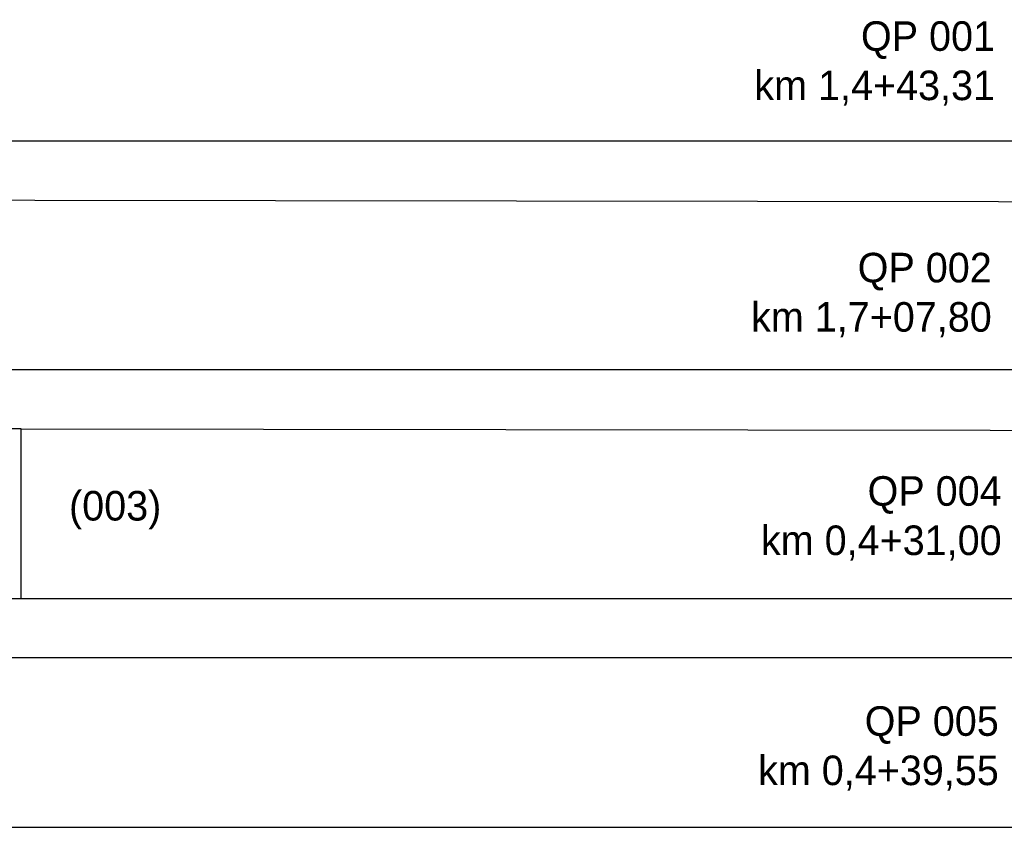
# Model space of a CAD drawing. Header units: metres. Extents: x -8 to 484, y -254 to 116.
# Tile 77 of 172: x 47 to 131, y 19 to 88. Entities that reach past the tile are written whole.
import ezdxf

# ---------------------------------------------------------------- set-up
doc = ezdxf.new("R2010")
doc.units = ezdxf.units.M
doc.layers.add('GTU_A_Ansichtsfenster', color=6, linetype='Continuous', plot=False)
doc.layers.add('GTU_A_Hilfslayer', color=3, linetype='Continuous', plot=False)
doc.styles.add('PROVI', font='PROVI.SHX')

msp = doc.modelspace()

# ---------------------------------------------------------------- linework, layer by layer
at = {"layer": 'GTU_A_Ansichtsfenster', "linetype": 'Continuous', "flags": 128}
msp.add_lwpolyline([(0, 38.7), (47.5, 38.7), (47.5, 53.05), (0, 53.05)], close=True, dxfattribs=at)
at = {"layer": 'GTU_A_Hilfslayer', "linetype": 'Continuous', "flags": 128}
for points in [[(19, 77.4), (252.349, 77.4)], [(28.5, 58.05), (252.349, 58.05)], [(47.5, 53.05), (252.349, 52.761)], [(47.5, 38.7), (252.349, 38.7)], [(28.5, 33.7), (252.349, 33.7)], [(28.5, 19.35), (252.349, 19.35)]]:
    msp.add_lwpolyline(points, dxfattribs=at)
at = {"layer": 'GTU_A_Hilfslayer', "linetype": 'Continuous', "elevation": -2.6, "flags": 128}
msp.add_lwpolyline([(28.25, 72.4), (252.349, 72.098)], dxfattribs=at)

# ---------------------------------------------------------------- texts
at = {"layer": 'GTU_A_Hilfslayer', "linetype": 'Continuous', "char_height": 2.5, "attachment_point": 6, "style": 'PROVI'}
for s, insert in [('QP 001\\Pkm 1,4+43,31', (129.844, 83.936)), ('QP 002\\Pkm 1,7+07,80', (129.569, 64.359)), ('QP 004\\Pkm 0,4+31,00', (130.404, 45.472)), ('(003)', (59.35, 46.162)), ('QP 005\\Pkm 0,4+39,55', (130.162, 26.018))]:
    msp.add_mtext(s, dxfattribs=dict(at, insert=insert))

doc.saveas('drawing.dxf')
